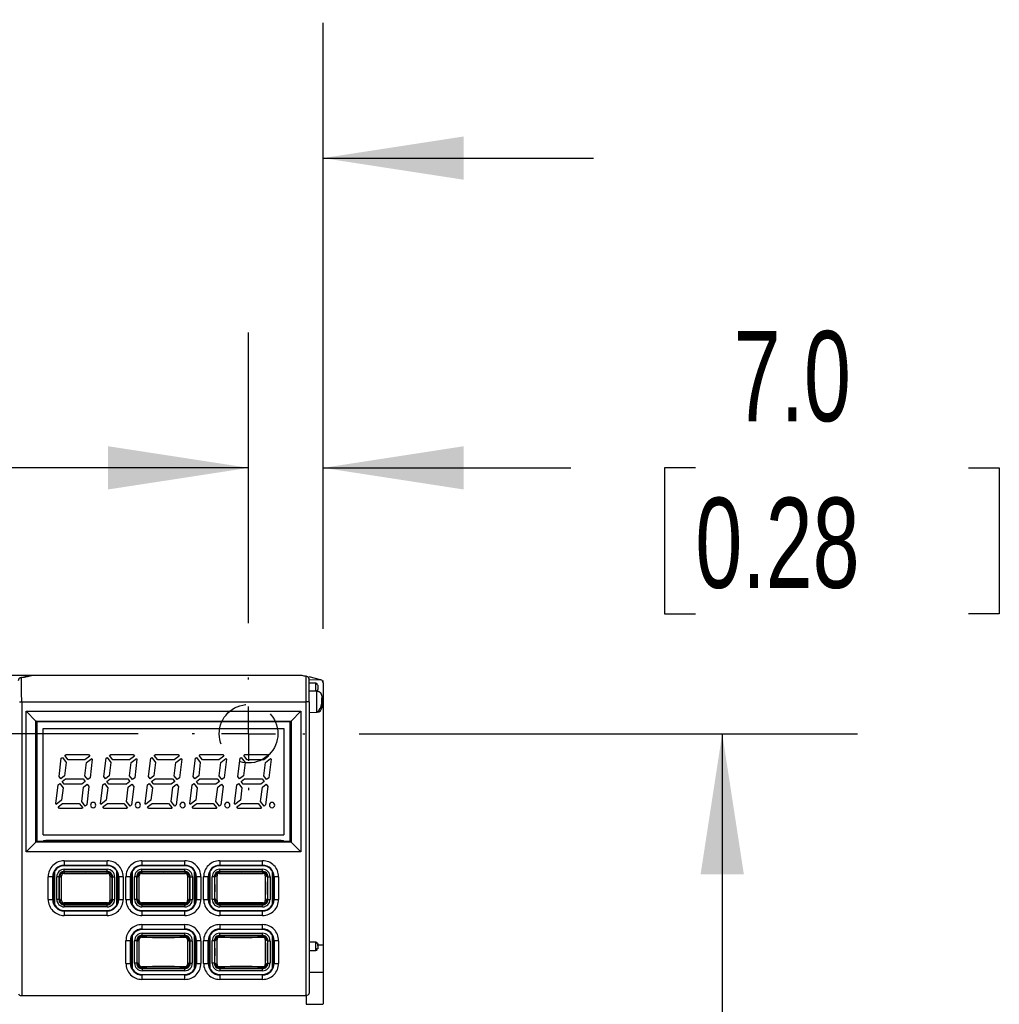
# Model space of a CAD drawing. Header units: millimetres. Extents: x 0 to 1118, y 0 to 864.
# Tile 6 of 20: x 379 to 471, y 388 to 480. Entities that reach past the tile are written whole.
import ezdxf

# ---------------------------------------------------------------- set-up
doc = ezdxf.new("R2010")
doc.units = ezdxf.units.MM
doc.header["$LTSCALE"] = 4
doc.linetypes.add('CENTERX2', pattern=[20.32, 12.7, -2.54, 2.54, -2.54])
doc.linetypes.add('HIDDEN', pattern=[1.905, 1.27, -0.635])
doc.layers.add('CENTER', color=40, linetype='CENTERX2')
doc.layers.add('HIDDEN', color=102, linetype='HIDDEN')
doc.layers.add('DIMENSIONS', color=140, linetype='Continuous', lineweight=25)
doc.styles.add('SLDTEXTSTYLE0', font='TXT', dxfattribs={"width": 0.7})
doc.dimstyles.new('SLDDIMSTYLE1', dxfattribs={"dimtxt": 8.632031, "dimasz": 13.208, "dimexe": 0, "dimexo": 0.0625, "dimgap": 2.158008, "dimtad": 0, "dimtih": 1, "dimtoh": 1, "dimrnd": 1e-09, "dimzin": 4, "dimdsep": 46, "dimtxsty": 'SLDTEXTSTYLE0', "dimsah": 1, "dimcen": 0.09, "dimadec": 0, "dimazin": 1, "dimtfac": 1, "dimtmove": 0, "dimatfit": 0, "dimfxl": 0, "dimfrac": 2, "dimtolj": 1, "dimtzin": 12, "dimarcsym": 0})
doc.dimstyles.new('SLDDIMSTYLE2', dxfattribs={"dimtxt": 8.632031, "dimasz": 13.208, "dimexe": 0, "dimexo": 0.0625, "dimgap": 2.158008, "dimtad": 0, "dimtih": 1, "dimtoh": 1, "dimrnd": 1e-09, "dimzin": 4, "dimdsep": 46, "dimtxsty": 'SLDTEXTSTYLE0', "dimsah": 1, "dimcen": 0.09, "dimadec": 0, "dimazin": 1, "dimtfac": 1, "dimtofl": 0, "dimtmove": 0, "dimatfit": 3, "dimfxl": 0, "dimfrac": 2, "dimtolj": 1, "dimtzin": 12, "dimarcsym": 0})
doc.dimstyles.new('SLDDIMSTYLE3', dxfattribs={"dimtxt": 8.632031, "dimasz": 13.208, "dimexe": 0, "dimexo": 0.0625, "dimgap": 2.158008, "dimtad": 0, "dimtih": 1, "dimtoh": 1, "dimrnd": 1e-09, "dimzin": 12, "dimdsep": 46, "dimtxsty": 'SLDTEXTSTYLE0', "dimsah": 1, "dimcen": 0.09, "dimadec": 0, "dimazin": 3, "dimtfac": 1, "dimtmove": 0, "dimatfit": 0, "dimfxl": 0, "dimfrac": 2, "dimtolj": 1, "dimtzin": 12, "dimarcsym": 0})

# ---------------------------------------------------------------- blocks, each defined once
blk = doc.blocks.new('_D_1')
at = {"layer": 'DIMENSIONS'}
for p, q in [((312.036, 423.186), (312.036, 479.857)), ((407.036, 422.951), (407.036, 479.857)), ((312.036, 467.157), (286.636, 467.157)), ((346.711, 467.157), (343.812, 467.157)), ((343.812, 467.157), (343.812, 453.438)), ((372.362, 467.157), (375.26, 467.157)), ((375.26, 467.157), (375.26, 453.438)), ((407.036, 467.157), (432.436, 467.157)), ((343.812, 453.438), (346.711, 453.438)), ((375.26, 453.438), (372.362, 453.438))]:
    blk.add_line(p, q, dxfattribs=at)
for points in [[(312.036, 467.157), (298.828, 469.189), (298.828, 465.125)], [(407.036, 467.157), (420.244, 465.125), (420.244, 469.189)]]:
    blk.add_solid(points, dxfattribs=at)
at = {"layer": 'DIMENSIONS', "char_height": 8.4667, "attachment_point": 1, "style": 'SLDTEXTSTYLE0'}
for s, insert in [('95.0', (346.711, 480.003)), ('3.74', (346.711, 464.352))]:
    blk.add_mtext(s, dxfattribs=dict(at, insert=insert))
blk = doc.blocks.new('_D_2')
at = {"layer": 'DIMENSIONS'}
for p, q in [((400.036, 423.476), (400.036, 450.77)), ((407.036, 422.951), (407.036, 450.77)), ((400.036, 438.07), (374.636, 438.07)), ((407.036, 438.07), (430.3, 438.07)), ((441.997, 438.07), (439.098, 438.07)), ((439.098, 438.07), (439.098, 424.351)), ((467.648, 438.07), (470.547, 438.07)), ((470.547, 438.07), (470.547, 424.351)), ((439.098, 424.351), (441.997, 424.351)), ((470.547, 424.351), (467.648, 424.351))]:
    blk.add_line(p, q, dxfattribs=at)
for points in [[(400.036, 438.07), (386.828, 440.102), (386.828, 436.038)], [(407.036, 438.07), (420.244, 436.038), (420.244, 440.102)]]:
    blk.add_solid(points, dxfattribs=at)
at = {"layer": 'DIMENSIONS', "char_height": 8.4667, "attachment_point": 1, "style": 'SLDTEXTSTYLE0'}
for s, insert in [('7.0', (445.588, 450.917)), ('0.28', (441.997, 435.265))]:
    blk.add_mtext(s, dxfattribs=dict(at, insert=insert))
blk = doc.blocks.new('_D_4')
at = {"layer": 'DIMENSIONS'}
for p, q in [((410.406, 413.106), (457.222, 413.106)), ((444.522, 413.106), (444.522, 343.75)), ((431.697, 328.099), (428.798, 328.099)), ((428.798, 328.099), (428.798, 314.379)), ((457.348, 328.099), (460.246, 328.099)), ((460.246, 328.099), (460.246, 314.379)), ((428.798, 314.379), (431.697, 314.379)), ((460.246, 314.379), (457.348, 314.379)), ((444.522, 243.092), (444.522, 312.447)), ((410.406, 243.092), (457.222, 243.092))]:
    blk.add_line(p, q, dxfattribs=at)
for points in [[(444.522, 413.106), (442.49, 399.898), (446.554, 399.898)], [(444.522, 243.092), (446.554, 256.3), (442.49, 256.3)]]:
    blk.add_solid(points, dxfattribs=at)
at = {"layer": 'DIMENSIONS', "char_height": 8.4667, "attachment_point": 1, "style": 'SLDTEXTSTYLE0'}
for s, insert in [('170.0', (428.106, 340.945)), ('6.69', (431.697, 325.293))]:
    blk.add_mtext(s, dxfattribs=dict(at, insert=insert))
blk = doc.blocks.new('_D_7')
at = {"layer": 'DIMENSIONS'}
for p, q in [((245.036, 441.86), (242.137, 441.86)), ((242.137, 441.86), (242.137, 428.141)), ((270.687, 441.86), (273.585, 441.86)), ((273.585, 441.86), (273.585, 428.141)), ((286.248, 441.86), (299.075, 441.86)), ((299.075, 441.86), (299.075, 418.606)), ((242.137, 428.141), (245.036, 428.141)), ((273.585, 428.141), (270.687, 428.141)), ((307.456, 418.606), (286.375, 418.606)), ((389.666, 413.106), (286.375, 413.106)), ((299.075, 413.106), (299.075, 387.706))]:
    blk.add_line(p, q, dxfattribs=at)
for points in [[(299.075, 418.606), (301.107, 431.814), (297.043, 431.814)], [(299.075, 413.106), (297.043, 399.898), (301.107, 399.898)]]:
    blk.add_solid(points, dxfattribs=at)
at = {"layer": 'DIMENSIONS', "char_height": 8.4667, "attachment_point": 1, "style": 'SLDTEXTSTYLE0'}
for s, insert in [('5.5', (248.626, 454.707)), ('0.22', (245.036, 439.055))]:
    blk.add_mtext(s, dxfattribs=dict(at, insert=insert))
blk = doc.blocks.new('SW_CENTERMARKSYMBOL_2')
at = {"layer": 'CENTER', "color": 0}
for p, q in [((0, 5.08), (0, 5.29)), ((0, 0), (0, 2.54)), ((-5.08, 0), (-5.29, 0)), ((0, 0), (-2.54, 0)), ((0, 0), (0, -2.54)), ((0, 0), (2.54, 0)), ((5.08, 0), (5.29, 0)), ((0, -5.08), (0, -5.29))]:
    blk.add_line(p, q, dxfattribs=at)

msp = doc.modelspace()

# ---------------------------------------------------------------- linework, layer by layer
for p, q in [((312.536, 418.606), (379.547, 418.606)), ((378.644, 418.365), (378.536, 418.351)), ((379.547, 418.606), (379.809, 418.606)), ((379.809, 418.606), (405.036, 418.606)), ((405.436, 416.106), (405.436, 418.506)), ((405.509, 418.487), (405.436, 418.506)), ((406.783, 418.169), (405.712, 418.437)), ((405.736, 416.102), (405.736, 418.196)), ((405.736, 418.196), (406.783, 418.169)), ((406.809, 418.162), (406.783, 418.169)), ((407.036, 417.976), (407.036, 418.106)), ((406.34, 417.845), (405.733, 417.856)), ((406.445, 417.093), (405.735, 417.106)), ((406.34, 417.095), (406.34, 417.845)), ((406.445, 415.118), (406.445, 417.093)), ((406.512, 417.19), (406.513, 417.19)), ((406.519, 417.19), (406.523, 417.197)), ((406.536, 417.64), (406.536, 417.267)), ((406.536, 417.083), (406.536, 417.271)), ((407.036, 417.871), (407.036, 415.597)), ((378.512, 416.106), (378.722, 416.106)), ((378.722, 416.106), (378.722, 388.511)), ((378.722, 416.106), (405.436, 416.106)), ((405.436, 388.53), (405.436, 416.106)), ((405.736, 416.102), (405.736, 388.726)), ((406.936, 415.618), (406.936, 416.593)), ((379.136, 402.006), (379.136, 415.206)), ((379.136, 415.206), (404.936, 415.206)), ((379.136, 415.206), (380.053, 414.288)), ((404.936, 415.206), (404.019, 414.288)), ((404.936, 415.206), (404.936, 402.006)), ((406.936, 415.598), (407.036, 415.597)), ((407.036, 415.597), (407.036, 393.258)), ((380.053, 402.923), (380.053, 414.288)), ((380.053, 414.288), (404.019, 414.288)), ((380.136, 414.206), (380.053, 414.288)), ((403.936, 414.206), (404.019, 414.288)), ((404.019, 414.288), (404.019, 402.923)), ((405.735, 415.105), (406.445, 415.118)), ((380.136, 414.206), (380.136, 403.006)), ((403.936, 414.206), (380.136, 414.206)), ((380.736, 413.606), (403.336, 413.606)), ((380.736, 403.606), (380.736, 413.606)), ((403.336, 413.606), (403.336, 403.606)), ((403.936, 403.006), (403.936, 414.206)), ((382.234, 409.079), (382.444, 410.797)), ((382.444, 410.797), (382.542, 410.873)), ((382.542, 410.873), (382.901, 410.413)), ((382.778, 411.058), (382.89, 411.146)), ((383.1, 410.646), (382.778, 411.058)), ((382.89, 411.146), (385.006, 411.146)), ((384.652, 410.646), (383.1, 410.646)), ((385.114, 411.007), (384.652, 410.646)), ((384.813, 410.39), (385.299, 410.77)), ((385.006, 411.146), (385.114, 411.007)), ((385.354, 410.7), (385.14, 408.954)), ((385.299, 410.77), (385.354, 410.7)), ((386.434, 409.079), (386.644, 410.797)), ((386.644, 410.797), (386.742, 410.873)), ((386.742, 410.873), (387.101, 410.413)), ((386.978, 411.058), (387.09, 411.146)), ((387.3, 410.646), (386.978, 411.058)), ((387.09, 411.146), (389.206, 411.146)), ((388.852, 410.646), (387.3, 410.646)), ((389.314, 411.007), (388.852, 410.646)), ((389.013, 410.39), (389.499, 410.77)), ((389.206, 411.146), (389.314, 411.007)), ((389.554, 410.7), (389.34, 408.954)), ((389.499, 410.77), (389.554, 410.7)), ((390.634, 409.079), (390.844, 410.797)), ((390.844, 410.797), (390.942, 410.873)), ((390.942, 410.873), (391.301, 410.413)), ((391.178, 411.058), (391.29, 411.146)), ((391.5, 410.646), (391.178, 411.058)), ((391.29, 411.146), (393.406, 411.146)), ((393.052, 410.646), (391.5, 410.646)), ((393.514, 411.007), (393.052, 410.646)), ((393.213, 410.39), (393.699, 410.77)), ((393.406, 411.146), (393.514, 411.007)), ((393.754, 410.7), (393.54, 408.954)), ((393.699, 410.77), (393.754, 410.7)), ((394.834, 409.079), (395.044, 410.797)), ((395.044, 410.797), (395.142, 410.873)), ((395.142, 410.873), (395.501, 410.413)), ((395.378, 411.058), (395.49, 411.146)), ((395.7, 410.646), (395.378, 411.058)), ((395.49, 411.146), (397.606, 411.146)), ((397.252, 410.646), (395.7, 410.646)), ((397.714, 411.007), (397.252, 410.646)), ((397.413, 410.39), (397.899, 410.77)), ((397.606, 411.146), (397.714, 411.007)), ((397.954, 410.7), (397.74, 408.954)), ((397.899, 410.77), (397.954, 410.7)), ((399.034, 409.079), (399.244, 410.797)), ((399.244, 410.797), (399.342, 410.873)), ((399.342, 410.873), (399.701, 410.413)), ((399.578, 411.058), (399.69, 411.146)), ((399.9, 410.646), (399.578, 411.058)), ((399.69, 411.146), (401.806, 411.146)), ((401.452, 410.646), (399.9, 410.646)), ((401.914, 411.007), (401.452, 410.646)), ((401.613, 410.39), (402.099, 410.77)), ((401.806, 411.146), (401.914, 411.007)), ((402.154, 410.7), (401.94, 408.954)), ((402.099, 410.77), (402.154, 410.7)), ((382.901, 410.413), (382.747, 409.157)), ((384.659, 409.138), (384.813, 410.39)), ((387.101, 410.413), (386.947, 409.157)), ((388.859, 409.138), (389.013, 410.39)), ((391.301, 410.413), (391.147, 409.157)), ((393.059, 409.138), (393.213, 410.39)), ((395.501, 410.413), (395.347, 409.157)), ((397.259, 409.138), (397.413, 410.39)), ((399.701, 410.413), (399.547, 409.157)), ((401.459, 409.138), (401.613, 410.39)), ((382.39, 408.879), (382.234, 409.079)), ((382.747, 409.157), (382.39, 408.879)), ((382.528, 408.606), (382.848, 408.856)), ((382.848, 408.856), (384.499, 408.856)), ((384.499, 408.856), (384.694, 408.606)), ((384.931, 408.79), (384.659, 409.138)), ((385.14, 408.954), (384.931, 408.79)), ((386.59, 408.879), (386.434, 409.079)), ((386.947, 409.157), (386.59, 408.879)), ((386.728, 408.606), (387.048, 408.856)), ((387.048, 408.856), (388.699, 408.856)), ((388.699, 408.856), (388.894, 408.606)), ((389.131, 408.79), (388.859, 409.138)), ((389.34, 408.954), (389.131, 408.79)), ((390.79, 408.879), (390.634, 409.079)), ((391.147, 409.157), (390.79, 408.879)), ((390.928, 408.606), (391.248, 408.856)), ((391.248, 408.856), (392.899, 408.856)), ((392.899, 408.856), (393.094, 408.606)), ((393.331, 408.79), (393.059, 409.138)), ((393.54, 408.954), (393.331, 408.79)), ((394.99, 408.879), (394.834, 409.079)), ((395.347, 409.157), (394.99, 408.879)), ((395.128, 408.606), (395.448, 408.856)), ((395.448, 408.856), (397.099, 408.856)), ((397.099, 408.856), (397.294, 408.606)), ((397.531, 408.79), (397.259, 409.138)), ((397.74, 408.954), (397.531, 408.79)), ((399.19, 408.879), (399.034, 409.079)), ((399.547, 409.157), (399.19, 408.879)), ((399.328, 408.606), (399.648, 408.856)), ((399.648, 408.856), (401.299, 408.856)), ((401.299, 408.856), (401.494, 408.606)), ((401.731, 408.79), (401.459, 409.138)), ((401.94, 408.954), (401.731, 408.79)), ((381.918, 406.511), (382.138, 408.301)), ((382.138, 408.301), (382.292, 408.421)), ((382.292, 408.421), (382.607, 408.017)), ((382.607, 408.017), (382.465, 406.864)), ((382.723, 408.356), (382.528, 408.606)), ((384.374, 408.356), (382.723, 408.356)), ((384.365, 406.742), (384.531, 408.097)), ((384.694, 408.606), (384.374, 408.356)), ((384.531, 408.097), (384.879, 408.369)), ((385.042, 408.16), (384.828, 406.414)), ((384.879, 408.369), (385.042, 408.16)), ((386.118, 406.511), (386.338, 408.301)), ((386.338, 408.301), (386.492, 408.421)), ((386.492, 408.421), (386.807, 408.017)), ((386.807, 408.017), (386.665, 406.864)), ((386.923, 408.356), (386.728, 408.606)), ((388.574, 408.356), (386.923, 408.356)), ((388.565, 406.742), (388.731, 408.097)), ((388.894, 408.606), (388.574, 408.356)), ((388.731, 408.097), (389.079, 408.369)), ((389.242, 408.16), (389.028, 406.414)), ((389.079, 408.369), (389.242, 408.16)), ((390.318, 406.511), (390.538, 408.301)), ((390.538, 408.301), (390.692, 408.421)), ((390.692, 408.421), (391.007, 408.017)), ((391.007, 408.017), (390.865, 406.864)), ((391.123, 408.356), (390.928, 408.606)), ((392.774, 408.356), (391.123, 408.356)), ((392.765, 406.742), (392.931, 408.097)), ((393.094, 408.606), (392.774, 408.356)), ((392.931, 408.097), (393.279, 408.369)), ((393.442, 408.16), (393.228, 406.414)), ((393.279, 408.369), (393.442, 408.16)), ((394.518, 406.511), (394.738, 408.301)), ((394.738, 408.301), (394.892, 408.421)), ((394.892, 408.421), (395.207, 408.017)), ((395.207, 408.017), (395.065, 406.864)), ((395.323, 408.356), (395.128, 408.606)), ((396.974, 408.356), (395.323, 408.356)), ((396.965, 406.742), (397.131, 408.097)), ((397.294, 408.606), (396.974, 408.356)), ((397.131, 408.097), (397.479, 408.369)), ((397.642, 408.16), (397.428, 406.414)), ((397.479, 408.369), (397.642, 408.16)), ((398.718, 406.511), (398.938, 408.301)), ((398.938, 408.301), (399.092, 408.421)), ((399.092, 408.421), (399.407, 408.017)), ((399.407, 408.017), (399.265, 406.864)), ((399.523, 408.356), (399.328, 408.606)), ((401.174, 408.356), (399.523, 408.356)), ((401.165, 406.742), (401.331, 408.097)), ((401.494, 408.606), (401.174, 408.356)), ((401.331, 408.097), (401.679, 408.369)), ((401.842, 408.16), (401.628, 406.414)), ((401.679, 408.369), (401.842, 408.16)), ((382.465, 406.864), (381.954, 406.465)), ((386.665, 406.864), (386.154, 406.465)), ((390.865, 406.864), (390.354, 406.465)), ((395.065, 406.864), (394.554, 406.465)), ((399.265, 406.864), (398.754, 406.465)), ((381.954, 406.465), (381.918, 406.511)), ((382.139, 406.229), (382.57, 406.566)), ((382.266, 406.066), (382.139, 406.229)), ((384.382, 406.066), (382.266, 406.066)), ((382.57, 406.566), (384.122, 406.566)), ((384.122, 406.566), (384.463, 406.129)), ((384.7, 406.313), (384.365, 406.742)), ((384.463, 406.129), (384.382, 406.066)), ((384.828, 406.414), (384.7, 406.313)), ((386.154, 406.465), (386.118, 406.511)), ((386.339, 406.229), (386.77, 406.566)), ((386.466, 406.066), (386.339, 406.229)), ((388.582, 406.066), (386.466, 406.066)), ((386.77, 406.566), (388.322, 406.566)), ((388.322, 406.566), (388.663, 406.129)), ((388.9, 406.313), (388.565, 406.742)), ((388.663, 406.129), (388.582, 406.066)), ((389.028, 406.414), (388.9, 406.313)), ((390.354, 406.465), (390.318, 406.511)), ((390.539, 406.229), (390.97, 406.566)), ((390.666, 406.066), (390.539, 406.229)), ((392.782, 406.066), (390.666, 406.066)), ((390.97, 406.566), (392.522, 406.566)), ((392.522, 406.566), (392.863, 406.129)), ((393.1, 406.313), (392.765, 406.742)), ((392.863, 406.129), (392.782, 406.066)), ((393.228, 406.414), (393.1, 406.313)), ((394.554, 406.465), (394.518, 406.511)), ((394.739, 406.229), (395.17, 406.566)), ((394.866, 406.066), (394.739, 406.229)), ((396.982, 406.066), (394.866, 406.066)), ((395.17, 406.566), (396.722, 406.566)), ((396.722, 406.566), (397.063, 406.129)), ((397.3, 406.313), (396.965, 406.742)), ((397.063, 406.129), (396.982, 406.066)), ((397.428, 406.414), (397.3, 406.313)), ((398.754, 406.465), (398.718, 406.511)), ((398.939, 406.229), (399.37, 406.566)), ((399.066, 406.066), (398.939, 406.229)), ((401.182, 406.066), (399.066, 406.066)), ((399.37, 406.566), (400.922, 406.566)), ((400.922, 406.566), (401.263, 406.129)), ((401.5, 406.313), (401.165, 406.742)), ((401.263, 406.129), (401.182, 406.066)), ((401.628, 406.414), (401.5, 406.313)), ((380.736, 403.606), (403.336, 403.606)), ((379.136, 402.006), (380.053, 402.923)), ((380.136, 403.006), (380.053, 402.923)), ((404.019, 402.923), (380.053, 402.923)), ((380.136, 403.006), (403.936, 403.006)), ((380.986, 403.106), (403.086, 403.106)), ((404.019, 402.923), (403.936, 403.006)), ((404.019, 402.923), (404.936, 402.006)), ((404.936, 402.006), (379.136, 402.006)), ((382.72, 400.171), (382.72, 400.371)), ((382.72, 400.371), (386.752, 400.371)), ((382.722, 401.178), (382.721, 400.757)), ((382.721, 400.757), (386.751, 400.757)), ((382.721, 400.71), (382.721, 400.757)), ((386.751, 400.71), (382.721, 400.71)), ((382.722, 401.178), (386.751, 401.178)), ((386.751, 400.757), (386.751, 401.178)), ((386.751, 400.71), (386.751, 400.757)), ((386.752, 400.171), (386.752, 400.371)), ((390.02, 400.171), (390.02, 400.371)), ((390.02, 400.371), (394.052, 400.371)), ((390.022, 401.178), (390.021, 400.757)), ((390.021, 400.757), (394.051, 400.757)), ((390.021, 400.71), (390.021, 400.757)), ((394.051, 400.71), (390.021, 400.71)), ((390.022, 401.178), (394.051, 401.178)), ((394.051, 400.757), (394.051, 401.178)), ((394.051, 400.71), (394.051, 400.757)), ((394.052, 400.171), (394.052, 400.371)), ((397.32, 400.171), (397.32, 400.371)), ((397.32, 400.371), (401.352, 400.371)), ((397.322, 401.178), (397.321, 400.757)), ((397.321, 400.757), (401.351, 400.757)), ((397.321, 400.71), (397.321, 400.757)), ((401.351, 400.71), (397.321, 400.71)), ((397.322, 401.178), (401.351, 401.178)), ((401.351, 400.757), (401.351, 401.178)), ((401.351, 400.71), (401.351, 400.757)), ((401.352, 400.171), (401.352, 400.371)), ((381.214, 397.541), (381.214, 399.67)), ((381.635, 399.67), (381.214, 399.67)), ((381.635, 397.541), (381.635, 399.67)), ((381.682, 399.67), (381.635, 399.67)), ((381.682, 399.67), (381.682, 397.541)), ((381.837, 397.029), (381.837, 400.182)), ((382.221, 399.671), (382.021, 399.671)), ((382.021, 397.54), (382.021, 399.671)), ((382.221, 399.671), (382.221, 397.54)), ((382.273, 399.619), (382.221, 399.671)), ((382.273, 399.619), (382.285, 399.729)), ((382.72, 400.171), (382.772, 400.12)), ((386.752, 400.171), (382.72, 400.171)), ((386.701, 400.12), (386.752, 400.171)), ((387.188, 399.729), (387.199, 399.619)), ((387.252, 399.671), (387.199, 399.619)), ((387.252, 397.54), (387.252, 399.671)), ((387.252, 399.671), (387.452, 399.671)), ((387.452, 399.671), (387.452, 397.54)), ((387.636, 400.182), (387.636, 397.029)), ((387.791, 399.671), (387.838, 399.67)), ((387.791, 397.541), (387.791, 399.671)), ((388.259, 399.67), (387.838, 399.67)), ((387.838, 399.67), (387.838, 397.541)), ((388.259, 399.67), (388.259, 397.541)), ((388.514, 397.541), (388.514, 399.67)), ((388.935, 399.67), (388.514, 399.67)), ((388.935, 397.541), (388.935, 399.67)), ((388.982, 399.67), (388.935, 399.67)), ((388.982, 399.67), (388.982, 397.541)), ((389.137, 397.029), (389.137, 400.182)), ((389.521, 399.671), (389.321, 399.671)), ((389.321, 397.54), (389.321, 399.671)), ((389.521, 399.671), (389.521, 397.54)), ((389.573, 399.619), (389.521, 399.671)), ((389.573, 399.619), (389.585, 399.729)), ((390.02, 400.171), (390.072, 400.12)), ((394.052, 400.171), (390.02, 400.171)), ((394.001, 400.12), (394.052, 400.171)), ((394.488, 399.729), (394.499, 399.619)), ((394.552, 399.671), (394.499, 399.619)), ((394.552, 397.54), (394.552, 399.671)), ((394.552, 399.671), (394.752, 399.671)), ((394.752, 399.671), (394.752, 397.54)), ((394.936, 400.182), (394.936, 397.029)), ((395.091, 399.671), (395.138, 399.67)), ((395.091, 397.541), (395.091, 399.671)), ((395.559, 399.67), (395.138, 399.67)), ((395.138, 399.67), (395.138, 397.541)), ((395.559, 399.67), (395.559, 397.541)), ((395.814, 397.541), (395.814, 399.67)), ((396.235, 399.67), (395.814, 399.67)), ((396.235, 397.541), (396.235, 399.67)), ((396.282, 399.67), (396.235, 399.67)), ((396.282, 399.67), (396.282, 397.541)), ((396.437, 397.029), (396.437, 400.182)), ((396.821, 399.671), (396.621, 399.671)), ((396.621, 397.54), (396.621, 399.671)), ((396.821, 399.671), (396.821, 397.54)), ((396.873, 399.619), (396.821, 399.671)), ((396.873, 399.619), (396.885, 399.729)), ((397.32, 400.171), (397.372, 400.12)), ((401.352, 400.171), (397.32, 400.171)), ((401.301, 400.12), (401.352, 400.171)), ((401.788, 399.729), (401.799, 399.619)), ((401.852, 399.671), (401.799, 399.619)), ((401.852, 397.54), (401.852, 399.671)), ((401.852, 399.671), (402.052, 399.671)), ((402.052, 399.671), (402.052, 397.54)), ((402.236, 400.182), (402.236, 397.029)), ((402.391, 399.671), (402.438, 399.67)), ((402.391, 397.541), (402.391, 399.671)), ((402.438, 399.67), (402.438, 397.541)), ((402.859, 399.67), (402.438, 399.67)), ((402.859, 399.67), (402.859, 397.541)), ((382.221, 397.54), (382.273, 397.592)), ((382.285, 397.482), (382.273, 397.592)), ((387.199, 397.592), (387.188, 397.482)), ((387.199, 397.592), (387.252, 397.54)), ((389.521, 397.54), (389.573, 397.592)), ((389.585, 397.482), (389.573, 397.592)), ((394.499, 397.592), (394.488, 397.482)), ((394.499, 397.592), (394.552, 397.54)), ((396.821, 397.54), (396.873, 397.592)), ((396.885, 397.482), (396.873, 397.592)), ((401.799, 397.592), (401.788, 397.482)), ((401.799, 397.592), (401.852, 397.54)), ((381.214, 397.541), (381.635, 397.541)), ((381.682, 397.541), (381.635, 397.541)), ((382.221, 397.54), (382.021, 397.54)), ((382.772, 397.091), (382.72, 397.04)), ((382.72, 397.04), (386.752, 397.04)), ((382.72, 397.04), (382.72, 396.84)), ((386.752, 396.84), (382.72, 396.84)), ((386.752, 397.04), (386.701, 397.091)), ((386.752, 396.84), (386.752, 397.04)), ((387.252, 397.54), (387.452, 397.54)), ((387.791, 397.541), (387.838, 397.541)), ((387.838, 397.541), (388.259, 397.541)), ((388.514, 397.541), (388.935, 397.541)), ((388.982, 397.541), (388.935, 397.541)), ((389.521, 397.54), (389.321, 397.54)), ((390.072, 397.091), (390.02, 397.04)), ((390.02, 397.04), (394.052, 397.04)), ((390.02, 397.04), (390.02, 396.84)), ((394.052, 396.84), (390.02, 396.84)), ((394.052, 397.04), (394.001, 397.091)), ((394.052, 396.84), (394.052, 397.04)), ((394.552, 397.54), (394.752, 397.54)), ((395.091, 397.541), (395.138, 397.541)), ((395.138, 397.541), (395.559, 397.541)), ((395.814, 397.541), (396.235, 397.541)), ((396.282, 397.541), (396.235, 397.541)), ((396.821, 397.54), (396.621, 397.54)), ((397.372, 397.091), (397.32, 397.04)), ((397.32, 397.04), (401.352, 397.04)), ((397.32, 397.04), (397.32, 396.84)), ((401.352, 396.84), (397.32, 396.84)), ((401.352, 397.04), (401.301, 397.091)), ((401.352, 396.84), (401.352, 397.04)), ((401.852, 397.54), (402.052, 397.54)), ((402.391, 397.541), (402.438, 397.541)), ((402.438, 397.541), (402.859, 397.541)), ((382.721, 396.501), (382.721, 396.454)), ((382.721, 396.501), (386.751, 396.501)), ((386.751, 396.454), (382.721, 396.454)), ((382.721, 396.454), (382.722, 396.033)), ((386.751, 396.033), (382.722, 396.033)), ((386.751, 396.454), (386.751, 396.501)), ((386.751, 396.033), (386.751, 396.454)), ((390.021, 396.501), (390.021, 396.454)), ((390.021, 396.501), (394.051, 396.501)), ((394.051, 396.454), (390.021, 396.454)), ((390.021, 396.454), (390.022, 396.033)), ((394.051, 396.033), (390.022, 396.033)), ((394.051, 396.454), (394.051, 396.501)), ((394.051, 396.033), (394.051, 396.454)), ((397.321, 396.501), (397.321, 396.454)), ((397.321, 396.501), (401.351, 396.501)), ((401.351, 396.454), (397.321, 396.454)), ((397.321, 396.454), (397.322, 396.033)), ((401.351, 396.033), (397.322, 396.033)), ((401.351, 396.454), (401.351, 396.501)), ((401.351, 396.033), (401.351, 396.454)), ((390.022, 395.178), (390.021, 394.757)), ((390.022, 395.178), (394.051, 395.178)), ((394.051, 394.757), (394.051, 395.178)), ((397.322, 395.178), (397.321, 394.757)), ((397.322, 395.178), (401.351, 395.178)), ((401.351, 394.757), (401.351, 395.178)), ((389.137, 391.029), (389.137, 394.182)), ((390.021, 394.757), (394.051, 394.757)), ((390.021, 394.71), (390.021, 394.757)), ((394.051, 394.71), (390.021, 394.71)), ((390.026, 394.166), (390.026, 394.366)), ((390.026, 394.366), (394.047, 394.366)), ((390.026, 394.166), (390.072, 394.12)), ((394.047, 394.166), (390.026, 394.166)), ((394.001, 394.12), (394.047, 394.166)), ((394.047, 394.166), (394.047, 394.366)), ((394.051, 394.71), (394.051, 394.757)), ((394.936, 394.182), (394.936, 391.029)), ((396.437, 391.029), (396.437, 394.182)), ((397.321, 394.757), (401.351, 394.757)), ((397.321, 394.71), (397.321, 394.757)), ((401.351, 394.71), (397.321, 394.71)), ((397.326, 394.166), (397.326, 394.366)), ((397.326, 394.366), (401.347, 394.366)), ((397.326, 394.166), (397.372, 394.12)), ((401.347, 394.166), (397.326, 394.166)), ((401.301, 394.12), (401.347, 394.166)), ((401.347, 394.166), (401.347, 394.366)), ((401.351, 394.71), (401.351, 394.757)), ((402.236, 394.182), (402.236, 391.029)), ((388.514, 391.541), (388.514, 393.67)), ((388.935, 393.67), (388.514, 393.67)), ((388.935, 391.541), (388.935, 393.67)), ((388.982, 393.67), (388.935, 393.67)), ((388.982, 393.67), (388.982, 391.541)), ((389.526, 393.666), (389.326, 393.666)), ((389.326, 391.545), (389.326, 393.666)), ((389.526, 393.666), (389.526, 391.545)), ((389.573, 393.619), (389.526, 393.666)), ((389.573, 393.619), (389.585, 393.729)), ((394.488, 393.729), (394.499, 393.619)), ((394.547, 393.666), (394.499, 393.619)), ((394.547, 391.545), (394.547, 393.666)), ((394.547, 393.666), (394.747, 393.666)), ((394.747, 393.666), (394.747, 391.545)), ((395.091, 393.671), (395.138, 393.67)), ((395.091, 391.541), (395.091, 393.671)), ((395.559, 393.67), (395.138, 393.67)), ((395.138, 393.67), (395.138, 391.541)), ((395.559, 393.67), (395.559, 391.541)), ((395.814, 391.541), (395.814, 393.67)), ((396.235, 393.67), (395.814, 393.67)), ((396.235, 391.541), (396.235, 393.67)), ((396.282, 393.67), (396.235, 393.67)), ((396.282, 393.67), (396.282, 391.541)), ((396.826, 393.666), (396.626, 393.666)), ((396.626, 391.545), (396.626, 393.666)), ((396.826, 393.666), (396.826, 391.545)), ((396.873, 393.619), (396.826, 393.666)), ((396.873, 393.619), (396.885, 393.729)), ((401.788, 393.729), (401.799, 393.619)), ((401.847, 393.666), (401.799, 393.619)), ((401.847, 391.545), (401.847, 393.666)), ((401.847, 393.666), (402.047, 393.666)), ((402.047, 393.666), (402.047, 391.545)), ((402.391, 393.671), (402.438, 393.67)), ((402.391, 391.541), (402.391, 393.671)), ((402.859, 393.67), (402.438, 393.67)), ((402.438, 393.67), (402.438, 391.541)), ((402.859, 393.67), (402.859, 391.541)), ((406.34, 393.526), (405.734, 393.537)), ((406.536, 393.211), (406.536, 393.324)), ((407.036, 393.258), (406.536, 393.258)), ((406.536, 393.211), (406.536, 392.948)), ((407.036, 393.258), (407.036, 390.601)), ((405.734, 392.737), (406.34, 392.748)), ((388.514, 391.541), (388.935, 391.541)), ((388.982, 391.541), (388.935, 391.541)), ((389.526, 391.545), (389.326, 391.545)), ((389.526, 391.545), (389.573, 391.592)), ((389.585, 391.482), (389.573, 391.592)), ((394.499, 391.592), (394.488, 391.482)), ((394.499, 391.592), (394.547, 391.545)), ((394.547, 391.545), (394.747, 391.545)), ((395.091, 391.541), (395.138, 391.541)), ((395.138, 391.541), (395.559, 391.541)), ((395.814, 391.541), (396.235, 391.541)), ((396.282, 391.541), (396.235, 391.541)), ((396.826, 391.545), (396.626, 391.545)), ((396.826, 391.545), (396.873, 391.592)), ((396.885, 391.482), (396.873, 391.592)), ((401.799, 391.592), (401.788, 391.482)), ((401.799, 391.592), (401.847, 391.545)), ((401.847, 391.545), (402.047, 391.545)), ((402.391, 391.541), (402.438, 391.541)), ((402.438, 391.541), (402.859, 391.541)), ((390.021, 390.501), (390.021, 390.454)), ((390.021, 390.501), (394.051, 390.501)), ((394.051, 390.454), (390.021, 390.454)), ((390.021, 390.454), (390.022, 390.033)), ((390.072, 391.091), (390.026, 391.045)), ((390.026, 391.045), (394.047, 391.045)), ((390.026, 391.045), (390.026, 390.845)), ((394.047, 390.845), (390.026, 390.845)), ((394.047, 391.045), (394.001, 391.091)), ((394.047, 390.845), (394.047, 391.045)), ((394.051, 390.454), (394.051, 390.501)), ((394.051, 390.033), (394.051, 390.454)), ((397.321, 390.501), (397.321, 390.454)), ((397.321, 390.501), (401.351, 390.501)), ((401.351, 390.454), (397.321, 390.454)), ((397.321, 390.454), (397.322, 390.033)), ((397.372, 391.091), (397.326, 391.045)), ((397.326, 391.045), (401.347, 391.045)), ((397.326, 391.045), (397.326, 390.845)), ((401.347, 390.845), (397.326, 390.845)), ((401.347, 391.045), (401.301, 391.091)), ((401.347, 390.845), (401.347, 391.045)), ((401.351, 390.454), (401.351, 390.501)), ((401.351, 390.033), (401.351, 390.454)), ((407.036, 390.674), (405.736, 390.674)), ((407.036, 390.674), (407.036, 388.511)), ((394.051, 390.033), (390.022, 390.033)), ((401.351, 390.033), (397.322, 390.033)), ((378.722, 388.511), (405.436, 388.515)), ((405.436, 388.548), (405.436, 387.719)), ((405.72, 388.671), (405.736, 388.726)), ((407.036, 388.552), (407.036, 387.717)), ((405.436, 387.719), (407.004, 387.717))]:
    msp.add_line(p, q)
at = {"flags": 128}
for points in [[(378.699, 418.378), (378.672, 418.372), (378.644, 418.367)], [(406.523, 417.693), (406.533, 417.675), (406.536, 417.643)], [(406.536, 417.27), (406.536, 417.258), (406.533, 417.253), (406.529, 417.255), (406.523, 417.268)], [(406.445, 415.138), (406.565, 415.208), (406.67, 415.325), (406.754, 415.463), (406.815, 415.601), (406.902, 415.982), (406.905, 416.109), (406.916, 416.274), (406.923, 416.367), (406.93, 416.454), (406.935, 416.52), (406.936, 416.551)], [(380.702, 403.006), (380.795, 403.067), (380.986, 403.106)], [(403.086, 403.106), (403.278, 403.067), (403.37, 403.006)], [(382.772, 400.12), (384.736, 400.11), (386.701, 400.12)], [(390.072, 400.12), (392.036, 400.11), (394.001, 400.12)], [(397.372, 400.12), (399.336, 400.11), (401.301, 400.12)], [(386.701, 397.091), (384.736, 397.102), (382.772, 397.091)], [(394.001, 397.091), (392.036, 397.102), (390.072, 397.091)], [(401.301, 397.091), (399.336, 397.102), (397.372, 397.091)], [(390.072, 394.12), (392.036, 394.11), (394.001, 394.12)], [(397.372, 394.12), (399.336, 394.11), (401.301, 394.12)], [(406.34, 392.748), (406.34, 392.748), (406.34, 392.778), (406.34, 392.867), (406.34, 392.999), (406.34, 393.154), (406.34, 393.306), (406.34, 393.43), (406.34, 393.507), (406.34, 393.526)], [(406.523, 393.372), (406.533, 393.356), (406.536, 393.325)], [(406.536, 392.949), (406.536, 392.934), (406.533, 392.925), (406.529, 392.926), (406.523, 392.936)], [(394.001, 391.091), (392.036, 391.102), (390.072, 391.091)], [(401.301, 391.091), (399.336, 391.102), (397.372, 391.091)], [(378.422, 388.681), (378.45, 388.61), (378.52, 388.556), (378.566, 388.536), (378.617, 388.522), (378.669, 388.514), (378.722, 388.511)], [(405.436, 388.53), (405.456, 388.542), (405.532, 388.561), (405.616, 388.587), (405.674, 388.621), (405.72, 388.671)]]:
    msp.add_lwpolyline(points, dxfattribs=at)
for centre, radius, start, end in [((378.704, 418.07), 0.303, 101.34808, 179.51305), ((372.742, 443.611), 25.914, 282.91885, 285.22388), ((376.236, 433.323), 15.145, 279.3604, 283.64642), ((287.83, 416.349), 90.892, 359.84665, 1.2803), ((407.728, 428.521), 10.275, 254.81407, 257.11344), ((405.436, 418.196), 0.3, 0.03645, 75.96376), ((406.736, 417.871), 0.3, 0, 75.96376), ((406.336, 417.645), 0.2, 20.95828, 88.99903), ((406.436, 416.593), 0.5, 59.04093, 88.9928), ((406.476, 416.636), 0.441, 24.00228, 94.03434), ((406.348, 417.264), 0.189, 303.06728, 2.34513), ((405.525, 410.737), 5.369, 87.74007, 90.94232), ((406.436, 416.593), 0.5, 359.99713, 40.69184), ((406.436, 415.618), 0.5, 271.0072, 0.00072), ((385.436, 406.406), 0.25, 90, 270), ((385.436, 406.406), 0.25, 90, 270), ((385.436, 406.406), 0.25, 270, 90), ((385.436, 406.406), 0.25, 270, 90), ((389.636, 406.406), 0.25, 90, 270), ((389.636, 406.406), 0.25, 90, 270), ((389.636, 406.406), 0.25, 270, 90), ((389.636, 406.406), 0.25, 270, 90), ((393.836, 406.406), 0.25, 90, 270), ((393.836, 406.406), 0.25, 90, 270), ((393.836, 406.406), 0.25, 270, 90), ((393.836, 406.406), 0.25, 270, 90), ((398.036, 406.406), 0.25, 90, 270), ((398.036, 406.406), 0.25, 90, 270), ((398.036, 406.406), 0.25, 270, 90), ((398.036, 406.406), 0.25, 270, 90), ((402.236, 406.406), 0.25, 90, 270), ((402.236, 406.406), 0.25, 90, 270), ((402.236, 406.406), 0.25, 270, 90), ((402.236, 406.406), 0.25, 270, 90), ((382.721, 399.671), 1.507, 89.98057, 180.00805), ((382.721, 399.671), 1.086, 89.99366, 180.00521), ((382.721, 399.671), 1.039, 90, 180.00164), ((382.721, 399.671), 0.7, 90.02629, 179.97371), ((386.751, 399.671), 1.507, 359.98051, 90.01945), ((386.751, 399.671), 1.086, 359.99294, 90.00635), ((386.751, 399.671), 1.039, 0, 90.00074), ((386.752, 399.671), 0.7, 0.02629, 89.97371), ((390.021, 399.671), 1.507, 89.98057, 180.00805), ((390.021, 399.671), 1.086, 89.99366, 180.00521), ((390.021, 399.671), 1.039, 90, 180.00164), ((390.021, 399.671), 0.7, 90.02629, 179.97371), ((394.051, 399.671), 1.507, 359.98051, 90.01945), ((394.051, 399.671), 1.086, 359.99294, 90.00635), ((394.051, 399.671), 1.039, 0, 90.00074), ((394.052, 399.671), 0.7, 0.02629, 89.97371), ((397.321, 399.671), 1.507, 89.98057, 180.01234), ((397.321, 399.671), 1.086, 89.99366, 180.00242), ((397.321, 399.671), 1.039, 90, 180.00164), ((397.321, 399.671), 0.7, 90.02629, 179.97371), ((401.351, 399.671), 1.507, 359.98051, 90.01945), ((401.351, 399.671), 1.086, 359.99294, 90.00635), ((401.351, 399.671), 1.039, 0, 90.00074), ((401.352, 399.671), 0.7, 0.02629, 89.97371), ((382.72, 399.672), 0.5, 89.97541, 180.02459), ((382.477, 399.555), 0.213, 91.99234, 162.60033), ((316.904, 398.606), 65.377, 359.11216, 0.88784), ((382.769, 399.624), 0.496, 89.72828, 167.78724), ((382.679, 399.782), 0.21, 90.3017, 183.77752), ((208.22, 398.606), 174.253, 359.61781, 0.38214), ((382.829, 399.98), 0.152, 112.26476, 175.27769), ((384.736, 508.176), 108.203, 268.91017, 271.0899), ((386.643, 399.98), 0.152, 4.72265, 67.73594), ((386.703, 399.624), 0.496, 12.23194, 90.27173), ((386.752, 399.672), 0.5, 359.9754, 90.02459), ((386.791, 399.78), 0.213, 356.82593, 89.09435), ((561.186, 398.605), 174.187, 179.61766, 180.38229), ((386.996, 399.555), 0.213, 17.39909, 88.00734), ((452.563, 398.606), 65.371, 179.11208, 180.88792), ((390.02, 399.672), 0.5, 89.97541, 180.02459), ((389.777, 399.555), 0.213, 91.99235, 162.60034), ((324.203, 398.606), 65.378, 359.11216, 0.88784), ((390.069, 399.624), 0.496, 89.72828, 167.78725), ((389.979, 399.782), 0.21, 90.3017, 183.77752), ((215.514, 398.606), 174.259, 359.61782, 0.38213), ((390.129, 399.98), 0.152, 112.26476, 175.27769), ((392.036, 508.176), 108.203, 268.91017, 271.0899), ((393.943, 399.98), 0.152, 4.72265, 67.73594), ((394.003, 399.624), 0.496, 12.23194, 90.27173), ((394.052, 399.672), 0.5, 359.9754, 90.02459), ((394.091, 399.78), 0.213, 356.82593, 89.09435), ((568.479, 398.605), 174.18, 179.61765, 180.38231), ((394.296, 399.555), 0.213, 17.39909, 88.00734), ((459.862, 398.606), 65.371, 179.11207, 180.88793), ((397.32, 399.672), 0.5, 89.97541, 180.02459), ((397.077, 399.555), 0.213, 91.99235, 162.60034), ((331.503, 398.606), 65.378, 359.11217, 0.88783), ((397.369, 399.624), 0.496, 89.72828, 167.78725), ((397.279, 399.782), 0.21, 90.3017, 183.77752), ((222.811, 398.606), 174.262, 359.61783, 0.38212), ((397.429, 399.98), 0.152, 112.26476, 175.27769), ((399.336, 508.176), 108.203, 268.91017, 271.0899), ((401.243, 399.98), 0.152, 4.72265, 67.73594), ((401.303, 399.624), 0.496, 12.23194, 90.27173), ((401.352, 399.672), 0.5, 359.9754, 90.02459), ((401.391, 399.78), 0.213, 356.82594, 89.09435), ((575.775, 398.605), 174.176, 179.61764, 180.38231), ((401.596, 399.555), 0.213, 17.39909, 88.00734), ((467.162, 398.606), 65.37, 179.11206, 180.88794), ((382.477, 397.656), 0.213, 197.39913, 268.00737), ((386.996, 397.656), 0.213, 271.99233, 342.60028), ((389.777, 397.656), 0.213, 197.39914, 268.00737), ((394.296, 397.656), 0.213, 271.99232, 342.60028), ((397.077, 397.656), 0.213, 197.39914, 268.00737), ((401.596, 397.656), 0.213, 271.99232, 342.60028), ((382.721, 397.541), 1.507, 179.99013, 270.00979), ((382.721, 397.541), 1.086, 179.99086, 270.00707), ((382.721, 397.541), 1.039, 179.99837, 270), ((382.721, 397.54), 0.7, 180.02629, 269.97371), ((382.72, 397.54), 0.5, 179.9754, 270.02459), ((382.769, 397.587), 0.496, 192.23194, 270.2716), ((382.682, 397.431), 0.213, 176.82592, 269.09435), ((384.736, 289.035), 108.203, 88.91017, 91.0899), ((382.829, 397.231), 0.152, 184.72266, 247.73591), ((386.703, 397.587), 0.496, 269.72827, 347.7872), ((386.643, 397.231), 0.152, 292.26474, 355.2777), ((386.751, 397.541), 1.507, 269.98896, 0.01951), ((386.751, 397.541), 1.086, 269.99294, 0.00707), ((386.751, 397.541), 1.039, 270, 0.00164), ((386.752, 397.54), 0.5, 269.9754, 0.02459), ((386.752, 397.54), 0.7, 270.02629, 359.97371), ((386.793, 397.429), 0.21, 270.3017, 3.77752), ((390.021, 397.541), 1.507, 179.99013, 270.00979), ((390.021, 397.541), 1.086, 179.99086, 270.00707), ((390.021, 397.541), 1.039, 179.99837, 270), ((390.021, 397.54), 0.7, 180.02629, 269.97371), ((390.02, 397.54), 0.5, 179.9754, 270.02459), ((390.069, 397.587), 0.496, 192.23194, 270.2716), ((389.982, 397.431), 0.213, 176.82591, 269.09435), ((392.036, 289.035), 108.203, 88.91017, 91.0899), ((390.129, 397.231), 0.152, 184.72266, 247.73591), ((394.003, 397.587), 0.496, 269.72827, 347.78719), ((393.943, 397.231), 0.152, 292.26474, 355.2777), ((394.051, 397.541), 1.507, 269.98896, 0.01951), ((394.051, 397.541), 1.086, 269.99294, 0.00707), ((394.051, 397.541), 1.039, 270, 0.00164), ((394.052, 397.54), 0.5, 269.9754, 0.02459), ((394.052, 397.54), 0.7, 270.02629, 359.97371), ((394.093, 397.429), 0.21, 270.3017, 3.77752), ((397.321, 397.541), 1.507, 179.99014, 270.00979), ((397.321, 397.541), 1.086, 179.99086, 270.00707), ((397.321, 397.541), 1.039, 179.99837, 270), ((397.321, 397.54), 0.7, 180.02629, 269.97371), ((397.32, 397.54), 0.5, 179.9754, 270.02459), ((397.369, 397.587), 0.496, 192.23194, 270.2716), ((397.282, 397.431), 0.213, 176.82591, 269.09435), ((399.336, 289.035), 108.203, 88.91017, 91.0899), ((397.429, 397.231), 0.152, 184.72266, 247.73591), ((401.303, 397.587), 0.496, 269.72827, 347.78719), ((401.243, 397.231), 0.152, 292.26474, 355.2777), ((401.351, 397.541), 1.507, 269.98896, 0.01951), ((401.351, 397.541), 1.086, 269.99294, 0.00707), ((401.351, 397.541), 1.039, 270, 0.00164), ((401.352, 397.54), 0.5, 269.9754, 0.02459), ((401.352, 397.54), 0.7, 270.02629, 359.97371), ((401.393, 397.429), 0.21, 270.3017, 3.77752), ((390.021, 393.671), 1.507, 89.98057, 180.00805), ((394.051, 393.671), 1.507, 359.98051, 90.01945), ((397.321, 393.671), 1.507, 89.98057, 180.00805), ((401.351, 393.671), 1.507, 359.98051, 90.01945), ((390.021, 393.671), 1.086, 89.99366, 180.00521), ((390.021, 393.671), 1.039, 90, 180.00164), ((390.026, 393.666), 0.7, 90.02629, 179.97371), ((390.026, 393.666), 0.5, 89.97541, 180.02459), ((390.069, 393.624), 0.496, 89.72828, 167.78751), ((389.979, 393.782), 0.21, 90.30171, 183.77753), ((390.129, 393.98), 0.152, 112.26457, 175.27769), ((392.036, 502.177), 108.204, 268.91018, 271.08989), ((393.943, 393.98), 0.152, 4.72266, 67.73613), ((394.003, 393.624), 0.496, 12.23167, 90.27173), ((394.046, 393.666), 0.7, 0.02629, 89.97371), ((394.047, 393.666), 0.5, 359.9754, 90.02459), ((394.051, 393.671), 1.086, 359.99294, 90.00635), ((394.051, 393.671), 1.039, 0, 90.00074), ((394.091, 393.78), 0.213, 356.82575, 89.09434), ((397.321, 393.671), 1.086, 89.99366, 180.00521), ((397.321, 393.671), 1.039, 90, 180.00164), ((397.326, 393.666), 0.7, 90.02629, 179.97371), ((397.326, 393.666), 0.5, 89.97541, 180.02459), ((397.369, 393.624), 0.496, 89.72828, 167.78751), ((397.279, 393.782), 0.21, 90.30171, 183.77753), ((397.429, 393.98), 0.152, 112.26457, 175.27769), ((399.336, 502.177), 108.204, 268.91018, 271.08989), ((401.243, 393.98), 0.152, 4.72266, 67.73613), ((401.303, 393.624), 0.496, 12.23167, 90.27173), ((401.346, 393.666), 0.7, 0.02629, 89.97371), ((401.347, 393.666), 0.5, 359.9754, 90.02459), ((401.351, 393.671), 1.086, 359.99294, 90.00635), ((401.351, 393.671), 1.039, 0, 90.00074), ((401.391, 393.78), 0.213, 356.82574, 89.09434), ((389.777, 393.555), 0.213, 91.99379, 162.60021), ((324.21, 392.606), 65.371, 359.11207, 0.88793), ((217.417, 392.606), 172.356, 359.61358, 0.38633), ((566.598, 392.605), 172.299, 179.61345, 180.38646), ((394.296, 393.555), 0.213, 17.39955, 88.00739), ((459.855, 392.606), 65.364, 179.11198, 180.88803), ((397.077, 393.555), 0.213, 91.9938, 162.6002), ((331.511, 392.606), 65.37, 359.11206, 0.88794), ((224.731, 392.606), 172.342, 359.61355, 0.38636), ((573.898, 392.605), 172.299, 179.61345, 180.38646), ((401.596, 393.555), 0.213, 17.39955, 88.00739), ((467.156, 392.606), 65.365, 179.11199, 180.88802), ((406.336, 393.327), 0.2, 21.09923, 89.48514), ((480.206, 394.215), 73.684, 180.6411, 181.00842), ((406.336, 392.947), 0.2, 270.47666, 338.99777), ((406.337, 393.072), 0.203, 270.85376, 314.81013), ((390.021, 391.541), 1.507, 179.99013, 270.00979), ((390.021, 391.541), 1.086, 179.99086, 270.00707), ((390.021, 391.541), 1.039, 180, 270), ((390.026, 391.545), 0.7, 180.02629, 269.97371), ((390.026, 391.545), 0.5, 179.9754, 270.02459), ((389.777, 391.656), 0.213, 197.39955, 268.00738), ((390.069, 391.587), 0.496, 192.23169, 270.27161), ((389.982, 391.431), 0.213, 176.82566, 269.09433), ((392.036, 283.034), 108.204, 88.91018, 91.08989), ((390.129, 391.231), 0.152, 184.72266, 247.73611), ((394.003, 391.587), 0.496, 269.72827, 347.78751), ((393.943, 391.231), 0.152, 292.26455, 355.2777), ((394.047, 391.545), 0.5, 269.9754, 0.02459), ((394.046, 391.545), 0.7, 270.02629, 359.97371), ((394.051, 391.541), 1.507, 269.98896, 0.01951), ((394.051, 391.541), 1.086, 269.99294, 0.00707), ((394.051, 391.541), 1.039, 269.99918, 0.00164), ((394.093, 391.429), 0.21, 270.30171, 3.77753), ((394.296, 391.656), 0.213, 271.99391, 342.60009), ((397.321, 391.541), 1.507, 179.99013, 270.00979), ((397.321, 391.541), 1.086, 179.99086, 270.00707), ((397.321, 391.541), 1.039, 179.99837, 270), ((397.326, 391.545), 0.7, 180.02629, 269.97371), ((397.326, 391.545), 0.5, 179.9754, 270.02459), ((397.077, 391.656), 0.213, 197.39955, 268.00738), ((397.369, 391.587), 0.496, 192.23169, 270.27161), ((397.282, 391.431), 0.213, 176.82566, 269.09433), ((399.336, 283.034), 108.204, 88.91018, 91.08989), ((397.429, 391.231), 0.152, 184.72266, 247.73611), ((401.303, 391.587), 0.496, 269.72827, 347.78751), ((401.243, 391.231), 0.152, 292.26455, 355.2777), ((401.347, 391.545), 0.5, 269.9754, 0.02459), ((401.346, 391.545), 0.7, 270.02629, 359.97371), ((401.351, 391.541), 1.507, 269.98896, 0.01951), ((401.351, 391.541), 1.086, 269.99294, 0.00707), ((401.351, 391.541), 1.039, 270, 0.00164), ((401.393, 391.429), 0.21, 270.30171, 3.77753), ((401.596, 391.656), 0.213, 271.99389, 342.6001)]:
    msp.add_arc(centre, radius, start, end)
at = {"layer": 'HIDDEN'}
msp.add_circle((400.036, 413.106), 2.75, dxfattribs=at)

# ---------------------------------------------------------------- block references
at = {"layer": 'CENTER'}
msp.add_blockref('SW_CENTERMARKSYMBOL_2', (400.036, 413.106), dxfattribs=at)

# ---------------------------------------------------------------- dimensions: what is measured, and where the dimension line sits
at = {"layer": 'DIMENSIONS'}
for base, p1, p2, picture, middle in [((407.036, 467.157), (312.036, 418.106), (407.036, 417.871), '_D_1', (359.536, 467.157)), ((400.036, 438.07), (407.036, 417.871), (400.036, 418.396), '_D_2', (454.823, 438.07))]:
    dim = msp.add_linear_dim(base=base, p1=p1, p2=p2, dimstyle='SLDDIMSTYLE1', dxfattribs=at)
    dim.commit()
    dim.dimension.update_dxf_attribs({"geometry": picture, "text_midpoint": middle, "dimtype": 160})
for base, p1, p2, dimstyle, picture, middle in [((299.075, 413.106), (312.536, 418.606), (394.746, 413.106), 'SLDDIMSTYLE3', '_D_7', (299.075, 441.86)), ((444.522, 413.106), (405.326, 243.092), (405.326, 413.106), 'SLDDIMSTYLE2', '_D_4', (444.522, 328.099))]:
    dim = msp.add_linear_dim(base=base, p1=p1, p2=p2, angle=90, dimstyle=dimstyle, dxfattribs=at)
    dim.commit()
    dim.dimension.update_dxf_attribs({"geometry": picture, "text_midpoint": middle, "dimtype": 160})

doc.saveas('drawing.dxf')
